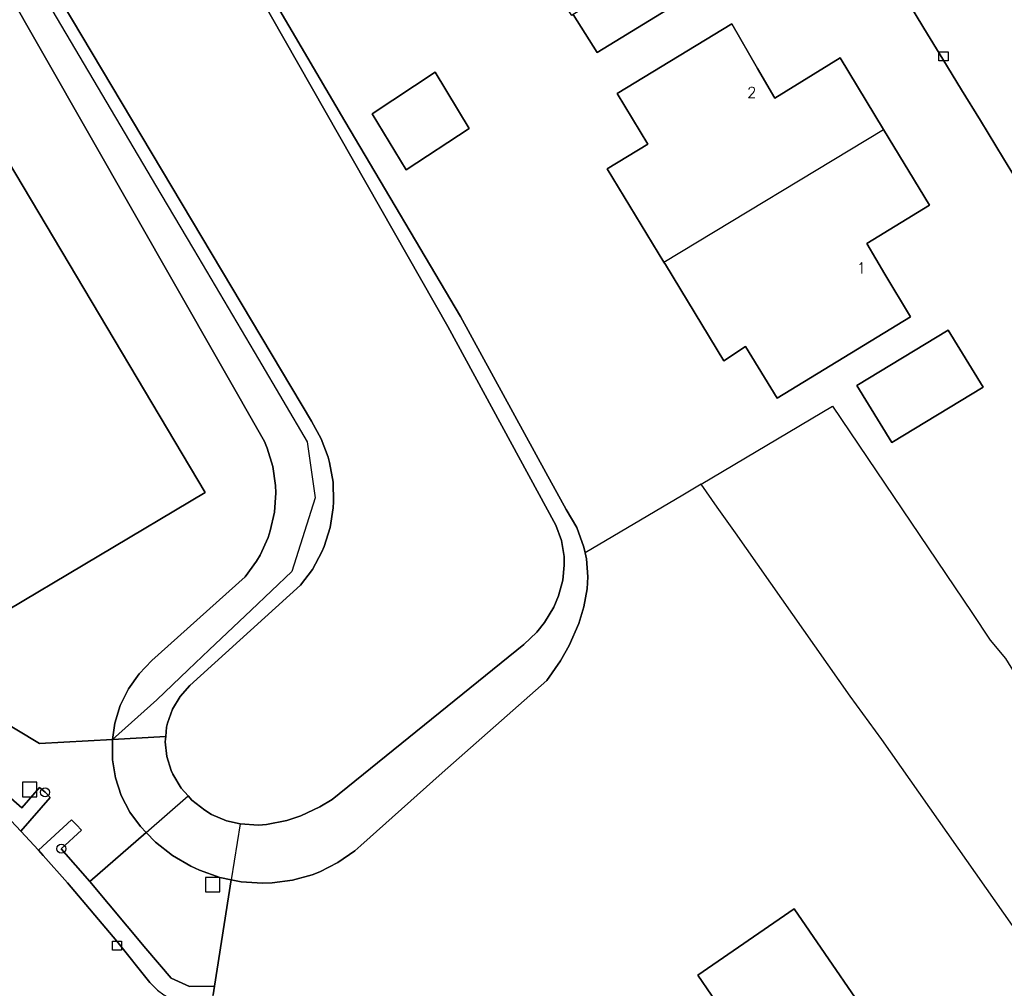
# Model space of a CAD drawing. Header units: metres. Extents: x 108000 to 109000, y 423600 to 424200.
# Tile 9 of 106: x 108330 to 108384, y 423705 to 423759. Entities that reach past the tile are written whole.
import ezdxf

# ---------------------------------------------------------------- set-up
doc = ezdxf.new("R2010")
doc.units = ezdxf.units.M
doc.header["$MEASUREMENT"] = 0
for name, color, linetype in [('Erf', 10, 'Continuous'), ('groenvoorziening', 10, 'Continuous'), ('Hek', 10, 'Continuous'), ('Huisnummers', 10, 'Continuous'), ('inspectie- _rioolput', 10, 'Continuous'), ('kolk', 10, 'Continuous'), ('loofbos', 10, 'Continuous'), ('oever_ slootkant', 10, 'Continuous'), ('onverhard', 10, 'Continuous'), ('Overkapping', 10, 'Continuous'), ('pand', 10, 'Continuous'), ('rijbaan lokale weg', 10, 'Continuous'), ('vegetatieobject', 10, 'Continuous'), ('waterloop_ sloot', 10, 'Continuous')]:
    doc.layers.add(name, color=color, linetype=linetype)
doc.styles.get("Standard").update_dxf_attribs({"font": 'txt.shx'})

msp = doc.modelspace()

# ---------------------------------------------------------------- linework, layer by layer
at = {"layer": 'Erf', "color": 52, "true_color": 0xd2d200}
for points in [[(108386.687, 423813.638), (108375.808, 423832.628), (108375.315, 423833.386), (108374.933, 423834.146), (108366.926, 423833.523), (108365.912, 423833.447), (108351.973, 423832.307), (108344.596, 423831.837), (108344.565, 423831.84), (108341.433, 423831.675), (108317.225, 423806.315), (108317.1, 423804.761), (108322.882, 423794.812), (108341.583, 423763.542), (108347.597, 423753.296), (108354, 423742.489), (108358.718, 423733.859), (108359.839, 423731.809), (108360.429, 423730.815), (108360.829, 423729.729), (108360.896, 423729.417)], [(108362.528, 423777.296), (108364.939, 423773.324), (108367.477, 423769.15), (108363.98, 423767.033), (108364.996, 423765.337), (108366.418, 423762.963), (108367.682, 423760.853), (108361.558, 423757.096), (108360.242, 423759.197), (108360.152, 423759.142), (108358.352, 423761.9), (108356.098, 423760.536), (108355.137, 423762.109), (108352.733, 423766.062), (108353.737, 423766.686), (108348.954, 423774.584), (108350.903, 423775.772), (108356.55, 423779.194), (108357.984, 423776.865), (108359.03, 423775.166), (108362.528, 423777.296)], [(108328.278, 423720.32), (108330.713, 423718.875), (108334.746, 423719.096), (108334.876, 423719.987), (108335.178, 423720.967), (108335.629, 423721.889), (108336.217, 423722.73), (108336.929, 423723.469), (108342.089, 423728.089), (108342.715, 423728.946), (108342.917, 423729.292), (108343.353, 423730.259), (108343.479, 423730.639), (108343.707, 423731.674), (108343.776, 423732.732), (108343.761, 423733.134), (108343.611, 423734.184), (108343.304, 423735.199), (108343.149, 423735.569), (108326.119, 423765.409)], [(108314.012, 423732.649), (108318.905, 423740.936), (108313.031, 423750.87), (108318.86, 423754.37), (108318.26, 423755.34), (108318.09, 423755.44), (108322.17, 423762.3), (108322.27, 423762.35), (108339.88, 423732.75), (108328.09, 423725.75), (108319.099, 423731.056), (108318.48, 423729.992), (108314.012, 423732.649)], [(108384.846, 423749.91), (108384.049, 423751.237), (108382.763, 423753.337), (108381.724, 423755.032), (108380.686, 423756.725), (108379.634, 423758.434), (108378.615, 423760.144)], [(108370.43, 423756.206), (108371.398, 423754.574), (108375.012, 423756.79), (108377.404, 423752.84), (108379.942, 423748.651), (108376.474, 423746.532), (108377.481, 423744.835), (108378.887, 423742.467), (108371.527, 423737.967), (108369.771, 423740.831), (108368.575, 423740.036), (108365.337, 423745.358), (108365.258, 423745.488), (108362.115, 423750.656), (108364.37, 423752.025), (108362.673, 423754.819), (108369.019, 423758.673), (108370.43, 423756.206)], [(108352.595, 423755.996), (108354.487, 423752.885), (108351, 423750.593), (108349.108, 423753.704), (108352.595, 423755.996)], [(108382.916, 423738.58), (108377.855, 423735.525), (108375.926, 423738.676), (108380.987, 423741.731), (108382.916, 423738.58)], [(108367.313, 423733.207), (108374.576, 423737.524), (108382.291, 423726.123), (108383.307, 423724.579), (108384.152, 423723.576), (108384.832, 423722.472), (108388.391, 423716.919), (108391.366, 423716.869), (108393.668, 423713.545)], [(108367.313, 423733.207), (108366.308, 423732.613), (108360.896, 423729.417)], [(108393.829, 423710.855), (108386.72, 423705.697), (108377.316, 423719.085), (108375.552, 423721.49), (108369.214, 423730.52), (108368.204, 423731.939), (108367.313, 423733.207)], [(108360.896, 423729.417), (108360.967, 423729.083), (108361.047, 423728.079), (108361.013, 423727.42), (108360.829, 423726.429), (108360.54, 423725.51), (108360.01, 423724.283), (108359.539, 423723.442), (108358.769, 423722.349), (108352.98, 423717.249), (108348.489, 423713.219), (108348.15, 423712.929), (108347.221, 423712.281), (108346.21, 423711.77), (108345.793, 423711.609), (108344.702, 423711.305), (108343.579, 423711.159), (108343.052, 423711.144), (108341.862, 423711.225), (108341.32, 423711.336), (108340.386, 423705.437), (108340.311, 423704.968)], [(108372.417, 423698.301), (108367.125, 423706.05), (108372.468, 423709.727), (108377.76, 423702.008), (108375.534, 423700.394), (108375.448, 423699.412), (108374.142, 423698.545), (108373.041, 423698.72), (108372.417, 423698.301)]]:
    msp.add_lwpolyline(points, dxfattribs=at)
at = {"layer": 'groenvoorziening', "color": 3}
msp.add_lwpolyline([(108334.746, 423719.096), (108330.713, 423718.875), (108328.278, 423720.32), (108327.818, 423719.154), (108328.007, 423717.987), (108328.205, 423716.64), (108329.73, 423715.305), (108330.718, 423716.434), (108331.019, 423716.17), (108331.297, 423715.881), (108329.67, 423714.022), (108330.645, 423712.965), (108332.477, 423714.653), (108332.754, 423714.365), (108333.025, 423714.071), (108331.914, 423713.047), (108333.503, 423711.24), (108336.609, 423713.941), (108336.29, 423714.269), (108335.702, 423715.076), (108335.232, 423715.988), (108334.909, 423716.962), (108334.741, 423717.974), (108334.746, 423719.096)], dxfattribs=at)
at = {"layer": 'Hek', "color": 30}
for p, q in [((108334.746, 423719.096), (108337.694, 423719.26)), ((108341.809, 423714.421), (108341.32, 423711.336))]:
    msp.add_line(p, q, dxfattribs=at)
msp.add_lwpolyline([(108327.403, 423720.84), (108327.84, 423720.58), (108328.278, 423720.32), (108330.713, 423718.875), (108334.746, 423719.096)], dxfattribs=at)
at = {"layer": 'inspectie- _rioolput', "color": 30}
for p, q in [((108330.563, 423716.722), (108329.763, 423716.722)), ((108329.763, 423716.722), (108329.763, 423715.922)), ((108330.563, 423715.922), (108330.563, 423716.722)), ((108329.763, 423715.922), (108330.563, 423715.922)), ((108340.689, 423711.459), (108339.889, 423711.459)), ((108339.889, 423711.459), (108339.889, 423710.659)), ((108340.689, 423710.659), (108340.689, 423711.459)), ((108339.889, 423710.659), (108340.689, 423710.659))]:
    msp.add_line(p, q, dxfattribs=at)
at = {"layer": 'kolk', "color": 30, "true_color": 0xf07a00}
for p, q in [((108380.471, 423756.634), (108380.471, 423757.134)), ((108380.471, 423757.134), (108380.971, 423757.134)), ((108380.971, 423757.134), (108380.971, 423756.634)), ((108380.971, 423756.634), (108380.471, 423756.634)), ((108334.744, 423707.443), (108334.744, 423707.943)), ((108334.744, 423707.943), (108335.244, 423707.943)), ((108335.244, 423707.943), (108335.244, 423707.443)), ((108335.244, 423707.443), (108334.744, 423707.443))]:
    msp.add_line(p, q, dxfattribs=at)
at = {"layer": 'loofbos', "color": 94, "true_color": 0x009600}
msp.add_lwpolyline([(108341.32, 423711.336), (108340.694, 423711.464), (108339.569, 423711.857), (108339.09, 423712.079), (108338.061, 423712.681), (108337.122, 423713.415), (108336.609, 423713.941), (108333.503, 423711.24), (108336.588, 423707.529), (108337.986, 423705.885), (108338.999, 423705.435), (108340.386, 423705.437), (108341.32, 423711.336)], dxfattribs=at)
at = {"layer": 'oever_ slootkant', "color": 92, "true_color": 0x00c300}
for p, q in [((108337.694, 423719.26), (108334.746, 423719.096)), ((108336.609, 423713.941), (108338.938, 423715.966)), ((108341.809, 423714.421), (108341.32, 423711.336))]:
    msp.add_line(p, q, dxfattribs=at)
for points in [[(108304.384, 423800.243), (108307.934, 423798.467), (108310.914, 423793.573), (108311.908, 423791.942), (108313.895, 423788.68), (108316.875, 423783.786), (108320.604, 423777.494), (108324.209, 423771.504), (108327.642, 423765.787), (108330.865, 423760.34), (108330.904, 423760.274), (108337.427, 423749.248), (108339.226, 423746.207), (108342.822, 423740.124), (108345.519, 423735.561), (108345.955, 423732.465), (108344.678, 423728.386), (108342.414, 423726.242), (108340.092, 423724.044), (108338.932, 423722.94), (108337.195, 423721.286), (108334.746, 423719.096)], [(108337.694, 423719.26), (108337.741, 423719.776), (108337.791, 423720.001), (108338.064, 423720.767), (108338.483, 423721.466), (108339.029, 423722.069), (108345.149, 423727.619), (108345.805, 423728.501), (108346.326, 423729.469), (108346.453, 423729.77), (108346.783, 423730.818), (108346.958, 423731.903), (108346.979, 423732.229), (108346.947, 423733.328), (108346.756, 423734.41), (108346.677, 423734.7), (108346.29, 423735.729), (108345.758, 423736.691), (108309.859, 423796.929)], [(108335.23, 423773.68), (108353.299, 423741.939), (108359.274, 423730.948), (108359.579, 423730.098), (108359.73, 423729.207), (108359.74, 423728.734), (108359.666, 423727.901), (108359.429, 423727.029), (108359.161, 423726.408), (108358.647, 423725.554), (108358.223, 423725.026), (108357.5, 423724.339), (108346.899, 423715.779), (108346.214, 423715.357), (108345.167, 423714.87), (108344.401, 423714.618), (108343.269, 423714.389), (108342.827, 423714.351), (108341.809, 423714.421)], [(108326.119, 423765.409), (108343.149, 423735.569), (108343.304, 423735.199), (108343.611, 423734.184), (108343.761, 423733.134), (108343.776, 423732.732), (108343.707, 423731.674), (108343.479, 423730.639), (108343.353, 423730.259), (108342.917, 423729.292), (108342.715, 423728.946), (108342.089, 423728.089), (108336.929, 423723.469), (108336.217, 423722.73), (108335.629, 423721.889), (108335.178, 423720.967), (108334.876, 423719.987), (108334.746, 423719.096)], [(108341.32, 423711.336), (108341.862, 423711.225), (108343.052, 423711.144), (108343.579, 423711.159), (108344.702, 423711.305), (108345.793, 423711.609), (108346.21, 423711.77), (108347.221, 423712.281), (108348.15, 423712.929), (108348.489, 423713.219), (108352.98, 423717.249), (108358.769, 423722.349), (108359.539, 423723.442), (108360.01, 423724.283), (108360.54, 423725.51), (108360.829, 423726.429), (108361.013, 423727.42), (108361.047, 423728.079), (108360.967, 423729.083), (108360.896, 423729.417), (108360.829, 423729.729), (108360.429, 423730.815), (108359.839, 423731.809), (108358.718, 423733.859), (108354, 423742.489), (108347.597, 423753.296), (108341.583, 423763.542)], [(108334.746, 423719.096), (108334.741, 423717.974), (108334.909, 423716.962), (108335.232, 423715.988), (108335.702, 423715.076), (108336.29, 423714.269), (108336.609, 423713.941)], [(108338.938, 423715.966), (108338.553, 423716.403), (108338.089, 423717.17), (108337.994, 423717.379), (108337.752, 423718.156), (108337.667, 423718.965), (108337.694, 423719.26)], [(108341.809, 423714.421), (108341.057, 423714.593), (108340.232, 423714.945), (108339.849, 423715.173), (108339.146, 423715.73), (108338.938, 423715.966)], [(108336.609, 423713.941), (108337.122, 423713.415), (108338.061, 423712.681), (108339.09, 423712.079), (108339.569, 423711.857), (108340.694, 423711.464), (108341.32, 423711.336)]]:
    msp.add_lwpolyline(points, dxfattribs=at)
at = {"layer": 'onverhard', "color": 255}
for points in [[(108328.007, 423717.987), (108327.818, 423719.154), (108328.278, 423720.32), (108327.84, 423720.58), (108327.403, 423720.84), (108327.332, 423720.716), (108327.122, 423720.349), (108326.983, 423720.008), (108326.898, 423719.649), (108326.87, 423719.281), (108327.118, 423716.879), (108327.185, 423716.651), (108327.321, 423716.404), (108327.443, 423716.303), (108328.871, 423714.889), (108329.67, 423714.022), (108331.297, 423715.881), (108331.019, 423716.17), (108330.718, 423716.434), (108329.73, 423715.305), (108328.205, 423716.64), (108328.007, 423717.987)], [(108331.914, 423713.047), (108333.025, 423714.071), (108332.754, 423714.365), (108332.477, 423714.653), (108330.645, 423712.965), (108330.912, 423712.675), (108332.257, 423711.162), (108334.994, 423707.943), (108336.822, 423705.649), (108337.235, 423705.226), (108337.589, 423704.96), (108338.042, 423704.71), (108338.456, 423704.552), (108338.96, 423704.437), (108339.402, 423704.401), (108339.919, 423704.431), (108340.237, 423704.498), (108340.311, 423704.968), (108340.386, 423705.437), (108338.999, 423705.435), (108337.986, 423705.885), (108336.588, 423707.529), (108333.503, 423711.24), (108331.914, 423713.047)]]:
    msp.add_lwpolyline(points, dxfattribs=at)
at = {"layer": 'Overkapping', "color": 12, "true_color": 0xe10000}
for points in [[(108367.682, 423760.853), (108366.418, 423762.963), (108360.242, 423759.197), (108361.558, 423757.096), (108367.682, 423760.853)], [(108354.487, 423752.885), (108352.595, 423755.996), (108349.108, 423753.704), (108351, 423750.593), (108354.487, 423752.885)]]:
    msp.add_lwpolyline(points, dxfattribs=at)
at = {"layer": 'pand', "color": 1}
msp.add_line((108365.258, 423745.488), (108377.404, 423752.84), dxfattribs=at)
for points in [[(108313.031, 423750.87), (108318.905, 423740.936), (108314.012, 423732.649), (108318.48, 423729.992), (108319.099, 423731.056), (108328.09, 423725.75), (108339.88, 423732.75), (108322.27, 423762.35), (108322.17, 423762.3), (108318.09, 423755.44), (108318.26, 423755.34), (108318.86, 423754.37), (108313.031, 423750.87)], [(108377.404, 423752.84), (108375.012, 423756.79), (108371.398, 423754.574), (108370.43, 423756.206), (108369.019, 423758.673), (108362.673, 423754.819), (108364.37, 423752.025), (108362.115, 423750.656), (108365.258, 423745.488)], [(108365.258, 423745.488), (108365.337, 423745.358), (108368.575, 423740.036), (108369.771, 423740.831), (108371.527, 423737.967), (108378.887, 423742.467), (108377.481, 423744.835), (108376.474, 423746.532), (108379.942, 423748.651), (108377.404, 423752.84)], [(108377.855, 423735.525), (108382.916, 423738.58), (108380.987, 423741.731), (108375.926, 423738.676), (108377.855, 423735.525)], [(108372.417, 423698.301), (108373.041, 423698.72), (108374.142, 423698.545), (108375.448, 423699.412), (108375.534, 423700.394), (108377.76, 423702.008), (108372.468, 423709.727), (108367.125, 423706.05), (108372.417, 423698.301)]]:
    msp.add_lwpolyline(points, dxfattribs=at)
at = {"layer": 'rijbaan lokale weg', "color": 255}
for points in [[(108378.615, 423760.144), (108379.634, 423758.434), (108380.686, 423756.725), (108381.724, 423755.032), (108382.763, 423753.337), (108384.049, 423751.237), (108384.846, 423749.91)], [(108337.235, 423705.226), (108336.822, 423705.649), (108334.994, 423707.943), (108332.257, 423711.162), (108330.912, 423712.675), (108330.645, 423712.965), (108329.67, 423714.022), (108328.871, 423714.889)]]:
    msp.add_lwpolyline(points, dxfattribs=at)
at = {"layer": 'vegetatieobject', "color": 3}
for centre in [(108331.019, 423716.17), (108331.914, 423713.047)]:
    msp.add_circle(centre, 0.25, dxfattribs=at)
at = {"layer": 'waterloop_ sloot', "color": 5}
msp.add_lwpolyline([(108309.859, 423796.929), (108345.758, 423736.691), (108346.29, 423735.729), (108346.677, 423734.7), (108346.756, 423734.41), (108346.947, 423733.328), (108346.979, 423732.229), (108346.958, 423731.903), (108346.783, 423730.818), (108346.453, 423729.77), (108346.326, 423729.469), (108345.805, 423728.501), (108345.149, 423727.619), (108339.029, 423722.069), (108338.483, 423721.466), (108338.064, 423720.767), (108337.791, 423720.001), (108337.741, 423719.776), (108337.694, 423719.26), (108337.667, 423718.965), (108337.752, 423718.156), (108337.994, 423717.379), (108338.089, 423717.17), (108338.553, 423716.403), (108338.938, 423715.966), (108339.146, 423715.73), (108339.849, 423715.173), (108340.232, 423714.945), (108341.057, 423714.593), (108341.809, 423714.421), (108342.827, 423714.351), (108343.269, 423714.389), (108344.401, 423714.618), (108345.167, 423714.87), (108346.214, 423715.357), (108346.899, 423715.779), (108357.5, 423724.339), (108358.223, 423725.026), (108358.647, 423725.554), (108359.161, 423726.408), (108359.429, 423727.029), (108359.666, 423727.901), (108359.74, 423728.734), (108359.73, 423729.207), (108359.579, 423730.098), (108359.274, 423730.948), (108353.299, 423741.939), (108335.23, 423773.68)], dxfattribs=at)

# ---------------------------------------------------------------- texts
at = {"layer": 'Huisnummers', "color": 255}
for s, p in [('2', (108369.854, 423754.58)), ('1', (108375.917, 423744.873))]:
    msp.add_text(s, height=0.6, dxfattribs=at).set_placement(p)

doc.saveas('drawing.dxf')
